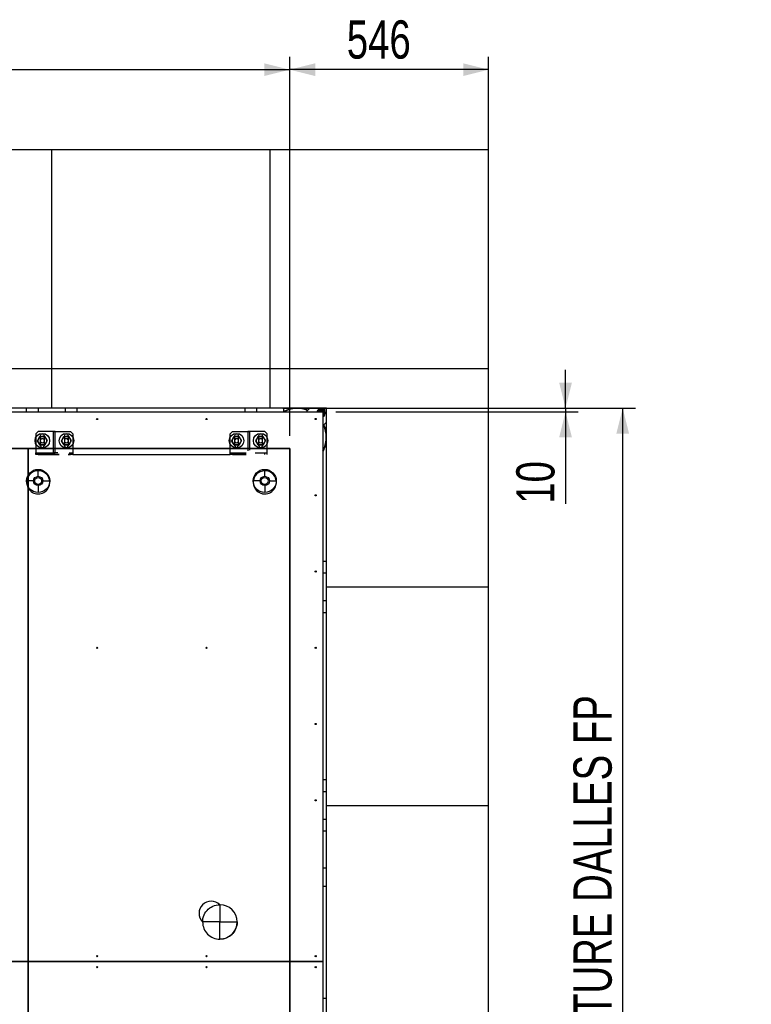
# Model space of a CAD drawing. Header units: millimetres. Extents: x 5 to 589, y 5 to 415.
# Tile 43 of 104: x 242 to 299, y 242 to 320. Entities that reach past the tile are written whole.
import ezdxf

# ---------------------------------------------------------------- set-up
doc = ezdxf.new("R2010")
doc.units = ezdxf.units.MM
doc.layers.add('COTES', color=1, linetype='Continuous')
doc.layers.add('TRAIT-FORT', color=4, linetype='Continuous', lineweight=25)
doc.styles.add('SLDTEXTSTYLE0', font='TXT', dxfattribs={"width": 0.75})
doc.dimstyles.new('SLDDIMSTYLE0', dxfattribs={"dimtxt": 3, "dimasz": 2, "dimexe": 0, "dimexo": 0.0625, "dimgap": 0.75, "dimtad": 1, "dimlfac": 35, "dimrnd": 1e-09, "dimzin": 12, "dimdsep": 46, "dimtxsty": 'SLDTEXTSTYLE0', "dimsah": 1, "dimcen": 0.09, "dimadec": 0, "dimazin": 3, "dimtfac": 1, "dimtofl": 0, "dimtmove": 0, "dimatfit": 3, "dimfxl": 1, "dimfrac": 2, "dimtolj": 1, "dimtzin": 12, "dimarcsym": 0})
doc.dimstyles.new('SLDDIMSTYLE1', dxfattribs={"dimtxt": 3, "dimasz": 2, "dimexe": 0, "dimexo": 0.0625, "dimgap": 0.75, "dimtad": 1, "dimdec": 0, "dimlfac": 35, "dimrnd": 1e-09, "dimzin": 12, "dimdsep": 46, "dimtxsty": 'SLDTEXTSTYLE0', "dimsah": 1, "dimcen": 0.09, "dimadec": 0, "dimazin": 3, "dimtfac": 1, "dimtdec": 0, "dimtofl": 0, "dimtmove": 0, "dimatfit": 3, "dimfxl": 1, "dimfrac": 2, "dimtolj": 1, "dimtzin": 12, "dimarcsym": 0})
doc.dimstyles.new('SLDDIMSTYLE2', dxfattribs={"dimtxt": 3, "dimasz": 2, "dimexe": 0, "dimexo": 0.0625, "dimgap": 0.75, "dimtad": 1, "dimlfac": 35, "dimrnd": 1e-09, "dimzin": 12, "dimdsep": 46, "dimtxsty": 'SLDTEXTSTYLE0', "dimsah": 1, "dimcen": 0.09, "dimadec": 0, "dimazin": 3, "dimtfac": 1, "dimtmove": 0, "dimatfit": 0, "dimfxl": 1, "dimfrac": 2, "dimtolj": 1, "dimtzin": 12, "dimarcsym": 0})

# ---------------------------------------------------------------- blocks, each defined once
blk = doc.blocks.new('_D_4')
at = {"layer": 'COTES', "color": 1, "transparency": 16777216}
for p, q in [((75.121, 284.485), (75.121, 316.792)), ((262.962, 287.065), (262.962, 316.792)), ((75.121, 315.792), (262.962, 315.792))]:
    blk.add_line(p, q, dxfattribs=at)
for points in [[(75.121, 315.792), (77.121, 315.292), (77.121, 316.292)], [(262.962, 315.792), (260.962, 316.292), (260.962, 315.292)]]:
    blk.add_solid(points, dxfattribs=at)
at = {"layer": 'COTES', "color": 1, "transparency": 16777216, "char_height": 3, "attachment_point": 1, "style": 'SLDTEXTSTYLE0'}
for s, insert in [('6574', (161.083, 319.659)), ('ITRI', (171.075, 319.659))]:
    blk.add_mtext(s, dxfattribs=dict(at, insert=insert))
blk = doc.blocks.new('_D_5')
at = {"layer": 'COTES', "color": 1, "transparency": 16777216}
for p, q in [((262.962, 287.065), (262.962, 316.792)), ((278.575, 293.352), (278.575, 316.792)), ((278.575, 315.792), (262.962, 315.792))]:
    blk.add_line(p, q, dxfattribs=at)
for points in [[(262.962, 315.792), (264.962, 315.292), (264.962, 316.292)], [(278.575, 315.792), (276.575, 316.292), (276.575, 315.292)]]:
    blk.add_solid(points, dxfattribs=at)
at = {"layer": 'COTES', "color": 1, "transparency": 16777216, "insert": (267.443, 319.659), "char_height": 3, "attachment_point": 1, "style": 'SLDTEXTSTYLE0'}
blk.add_mtext('546', dxfattribs=at)
blk = doc.blocks.new('_D_7')
at = {"layer": 'COTES', "color": 1, "transparency": 16777216}
for p, q in [((262.432, 289.237), (290.094, 289.237)), ((289.094, 204.951), (289.094, 289.237)), ((266.861, 204.951), (290.094, 204.951))]:
    blk.add_line(p, q, dxfattribs=at)
for points in [[(289.094, 289.237), (288.594, 287.237), (289.594, 287.237)], [(289.094, 204.951), (289.594, 206.951), (288.594, 206.951)]]:
    blk.add_solid(points, dxfattribs=at)
at = {"layer": 'COTES', "color": 1, "transparency": 16777216, "char_height": 3, "attachment_point": 1, "rotation": 90, "style": 'SLDTEXTSTYLE0'}
for s, insert in [('OUVERTURE DALLES FP', (285.227, 230.767)), ('2950', (285.227, 220.775))]:
    blk.add_mtext(s, dxfattribs=dict(at, insert=insert))
blk = doc.blocks.new('_D_8')
at = {"layer": 'COTES', "color": 1, "transparency": 16777216}
for p, q in [((284.607, 289.237), (284.607, 292.237)), ((262.432, 289.237), (285.607, 289.237)), ((266.575, 288.951), (285.607, 288.951)), ((284.607, 289.237), (284.607, 288.951)), ((284.607, 288.951), (284.607, 281.733))]:
    blk.add_line(p, q, dxfattribs=at)
for points in [[(284.607, 289.237), (285.107, 291.237), (284.107, 291.237)], [(284.607, 288.951), (284.107, 286.951), (285.107, 286.951)]]:
    blk.add_solid(points, dxfattribs=at)
at = {"layer": 'COTES', "color": 1, "transparency": 16777216, "insert": (280.74, 281.733), "char_height": 3, "attachment_point": 1, "rotation": 90, "style": 'SLDTEXTSTYLE0'}
blk.add_mtext('10', dxfattribs=at)

msp = doc.modelspace()

# ---------------------------------------------------------------- linework, layer by layer
at = {"color": 7, "linetype": 'Continuous'}
for p, q in [((243.2276, 287.40611), (243.04617, 287.22468)), ((244.43266, 287.40611), (243.2276, 287.40611)), ((244.43266, 287.38534), (244.43266, 287.40611)), ((244.43266, 287.40611), (244.56256, 287.40611)), ((244.56256, 287.40611), (244.43266, 287.40611)), ((244.43266, 287.32785), (244.43266, 287.38534)), ((244.56256, 287.38534), (244.56256, 287.40611)), ((244.56256, 287.40611), (245.7676, 287.40611)), ((244.56256, 287.32785), (244.56256, 287.38534)), ((245.7676, 287.40611), (245.94903, 287.22468)), ((258.28617, 287.22468), (258.4676, 287.40611)), ((258.4676, 287.40611), (259.67266, 287.40611)), ((259.67266, 287.40611), (259.80256, 287.40611)), ((259.80256, 287.40611), (259.67266, 287.40611)), ((259.67266, 287.40611), (259.67266, 287.38534)), ((259.67266, 287.38534), (259.67266, 287.32785)), ((261.0076, 287.40611), (259.80256, 287.40611)), ((259.80256, 287.40611), (259.80256, 287.38534)), ((259.80256, 287.38534), (259.80256, 287.32785)), ((261.18902, 287.22468), (261.0076, 287.40611)), ((243.04617, 287.22468), (243.04617, 285.85779)), ((243.39543, 287.04325), (243.39543, 286.31753)), ((243.71293, 286.31753), (243.71293, 287.04325)), ((244.43266, 286.08458), (244.43266, 287.32785)), ((244.56256, 286.08458), (244.56256, 287.32785)), ((245.28229, 287.04325), (245.28229, 286.31753)), ((245.59979, 286.31753), (245.59979, 287.04325)), ((245.94903, 287.22468), (245.94903, 285.85779)), ((258.28617, 285.85779), (258.28617, 287.22468)), ((258.63543, 287.04325), (258.63543, 286.31753)), ((258.95293, 286.31753), (258.95293, 287.04325)), ((259.67266, 287.32785), (259.67266, 286.08458)), ((259.80256, 287.32785), (259.80256, 286.08458)), ((260.52229, 287.04325), (260.52229, 286.31753)), ((260.83979, 286.31753), (260.83979, 287.04325)), ((261.18902, 285.85779), (261.18902, 287.22468)), ((75.12017, 286.06534), (242.44747, 286.06534)), ((242.44747, 286.06534), (75.12017, 286.06534)), ((242.44747, 286.06534), (242.44747, 207.66534)), ((242.44747, 207.66534), (242.44747, 286.06534)), ((242.44747, 286.06534), (262.96189, 286.06534)), ((242.44747, 207.66534), (242.44747, 286.06534)), ((242.44747, 286.06534), (242.44747, 207.66534)), ((262.96189, 286.06534), (242.44747, 286.06534)), ((243.04617, 285.85779), (243.04617, 285.76158)), ((244.43266, 286.08458), (244.56256, 286.08458)), ((244.43266, 285.72172), (244.43266, 286.08458)), ((244.56256, 285.72172), (244.56256, 286.08458)), ((245.94903, 285.85779), (245.94903, 285.76158)), ((258.28617, 285.76158), (258.28617, 285.85779)), ((259.67266, 286.08458), (259.67266, 285.89515)), ((259.67266, 286.08458), (259.80256, 286.08458)), ((259.80256, 286.08458), (259.80256, 285.94242)), ((261.18902, 285.76158), (261.18902, 285.85779)), ((262.96189, 286.06534), (262.96189, 207.66534)), ((262.96189, 207.66534), (262.96189, 286.06534)), ((243.04617, 285.76158), (243.04617, 285.72172)), ((243.04617, 285.72172), (243.2276, 285.72172)), ((243.04617, 285.59182), (243.04617, 285.72172)), ((243.2276, 285.59182), (243.04617, 285.59182)), ((243.2276, 285.72172), (244.43266, 285.72172)), ((243.2276, 285.72172), (243.2276, 285.59182)), ((243.2276, 285.59182), (243.56778, 285.59182)), ((243.40903, 285.59182), (243.2276, 285.59182)), ((243.44318, 285.59182), (243.40903, 285.59182)), ((243.77189, 285.59182), (243.44318, 285.59182)), ((243.56778, 285.59182), (243.77189, 285.59182)), ((243.77189, 285.59182), (243.97599, 285.59182)), ((244.10059, 285.59182), (243.77189, 285.59182)), ((243.97599, 285.59182), (244.70625, 285.59182)), ((244.13474, 285.59182), (244.10059, 285.59182)), ((244.51933, 285.59182), (244.13474, 285.59182)), ((244.43266, 285.72172), (244.56256, 285.72172)), ((244.56256, 285.72172), (244.43266, 285.72172)), ((244.65724, 285.59182), (244.51933, 285.59182)), ((244.77772, 285.72172), (244.56256, 285.72172)), ((244.70625, 285.59182), (244.65724, 285.59182)), ((244.70625, 285.59182), (244.72297, 285.59182)), ((244.72297, 285.59182), (244.70625, 285.59182)), ((244.72297, 285.59182), (244.76339, 285.59182)), ((244.76339, 285.59182), (244.72297, 285.59182)), ((244.76339, 285.59182), (244.86623, 285.59182)), ((244.86046, 285.59182), (244.76339, 285.59182)), ((244.86623, 285.59182), (244.86046, 285.59182)), ((245.58617, 285.59182), (245.57481, 285.59182)), ((245.57481, 285.59182), (245.67767, 285.59182)), ((245.67767, 285.59182), (245.58617, 285.59182)), ((245.66331, 285.72172), (245.7676, 285.72172)), ((245.71807, 285.59182), (245.67767, 285.59182)), ((245.67767, 285.59182), (245.71807, 285.59182)), ((245.73482, 285.59182), (245.71807, 285.59182)), ((245.71807, 285.59182), (245.73482, 285.59182)), ((245.75616, 285.59182), (245.73482, 285.59182)), ((245.73482, 285.59182), (245.7676, 285.59182)), ((245.7676, 285.59182), (245.75616, 285.59182)), ((245.7676, 285.72172), (245.94903, 285.72172)), ((245.7676, 285.59182), (245.7676, 285.72172)), ((245.94903, 285.59182), (245.7676, 285.59182)), ((245.94903, 285.76158), (245.94903, 285.72172)), ((245.94903, 285.72172), (245.94903, 285.59182)), ((245.94903, 285.59182), (246.37898, 285.59182)), ((246.37898, 285.59182), (246.51688, 285.59182)), ((246.51688, 285.59182), (246.72007, 285.59182)), ((246.72007, 285.59182), (246.82641, 285.59182)), ((246.82641, 285.59182), (246.8779, 285.59182)), ((246.8779, 285.59182), (247.01581, 285.59182)), ((247.01581, 285.59182), (247.08293, 285.59182)), ((247.08293, 285.59182), (251.73112, 285.59182)), ((251.73112, 285.59182), (251.86903, 285.59182)), ((251.86903, 285.59182), (256.51721, 285.59182)), ((256.51721, 285.59182), (256.77374, 285.59182)), ((256.77374, 285.59182), (256.88007, 285.59182)), ((256.88007, 285.59182), (257.08326, 285.59182)), ((257.08326, 285.59182), (257.22117, 285.59182)), ((257.22117, 285.59182), (258.28617, 285.59182)), ((258.28617, 285.72172), (258.28617, 285.76158)), ((258.28617, 285.59182), (258.28617, 285.72172)), ((258.28617, 285.72172), (258.4676, 285.72172)), ((258.4676, 285.59182), (258.28617, 285.59182)), ((258.4676, 285.72172), (259.53743, 285.72172)), ((258.4676, 285.72172), (258.4676, 285.59182)), ((258.4676, 285.59182), (258.80778, 285.59182)), ((258.63123, 285.59182), (258.4676, 285.59182)), ((258.64903, 285.59182), (258.63123, 285.59182)), ((258.76911, 285.59182), (258.64903, 285.59182)), ((259.37474, 285.59182), (258.76911, 285.59182)), ((258.80778, 285.59182), (259.21599, 285.59182)), ((259.21599, 285.59182), (259.53743, 285.59182)), ((259.53743, 285.59182), (259.37474, 285.59182)), ((260.24259, 285.72172), (261.0076, 285.72172)), ((261.0076, 285.72172), (261.18902, 285.72172)), ((261.0076, 285.59182), (261.0076, 285.72172)), ((261.18902, 285.72172), (261.18902, 285.76158)), ((261.18902, 285.59182), (261.18902, 285.72172)), ((243.22455, 283.88638), (243.22455, 284.43068)), ((261.00454, 283.88638), (261.00454, 284.43068)), ((242.86171, 283.52354), (242.3174, 283.52354)), ((243.22455, 283.52354), (243.22315, 283.52354)), ((243.22455, 283.52354), (243.22455, 283.52494)), ((243.22455, 283.52354), (243.22455, 283.52214)), ((243.22455, 283.52354), (243.22595, 283.52354)), ((243.58739, 283.52354), (244.13169, 283.52354)), ((260.6417, 283.52354), (260.0974, 283.52354)), ((261.00454, 283.52354), (261.00314, 283.52354)), ((261.00454, 283.52354), (261.00454, 283.52494)), ((261.00454, 283.52354), (261.00454, 283.52214)), ((261.00454, 283.52354), (261.00594, 283.52354)), ((261.36738, 283.52354), (261.91168, 283.52354)), ((243.22455, 283.1607), (243.22455, 282.6164)), ((261.00454, 283.1607), (261.00454, 282.6164)), ((256.24481, 249.47195), (256.30922, 249.59827)), ((256.30922, 249.59827), (256.38646, 249.71717)), ((256.38646, 249.71717), (256.4757, 249.82734)), ((256.4757, 249.82734), (256.576, 249.92758)), ((256.576, 249.92758), (256.68621, 250.01679)), ((256.68621, 250.01679), (256.80514, 250.09399)), ((256.80514, 250.09399), (256.93149, 250.15834)), ((256.93149, 250.15834), (257.06388, 250.20911)), ((257.06388, 250.20911), (257.20084, 250.24578)), ((257.20084, 250.24578), (257.3409, 250.26793)), ((257.3409, 250.26793), (257.48251, 250.27532)), ((257.48251, 250.27532), (257.48219, 248.9207)), ((257.48251, 250.27532), (257.48219, 248.9207)), ((256.12758, 248.92101), (256.13504, 249.0626)), ((257.48219, 248.9207), (256.12758, 248.92101)), ((257.48219, 248.9207), (256.12758, 248.92101)), ((256.13504, 249.0626), (256.15724, 249.20264)), ((256.15724, 249.20264), (256.19396, 249.33959)), ((256.19396, 249.33959), (256.24481, 249.47195)), ((257.48492, 247.56608), (257.48219, 248.9207)), ((257.48219, 248.9207), (258.83682, 248.92042)), ((257.48492, 247.56608), (257.48219, 248.9207)), ((257.48219, 248.9207), (258.83682, 248.92042)), ((258.8294, 248.77902), (258.80724, 248.63917)), ((258.83682, 248.92042), (258.8294, 248.77902)), ((258.48962, 248.01511), (258.38959, 247.9149)), ((258.57865, 248.12522), (258.48962, 248.01511)), ((258.65569, 248.244), (258.57865, 248.12522)), ((258.71992, 248.3702), (258.65569, 248.244)), ((258.77063, 248.5024), (258.71992, 248.3702)), ((258.80724, 248.63917), (258.77063, 248.5024)), ((257.62632, 247.57378), (257.48492, 247.56608)), ((257.76611, 247.59616), (257.62632, 247.57378)), ((257.90281, 247.63304), (257.76611, 247.59616)), ((258.03494, 247.68398), (257.90281, 247.63304)), ((258.161, 247.74843), (258.03494, 247.68398)), ((258.27964, 247.82569), (258.161, 247.74843)), ((258.38959, 247.9149), (258.27964, 247.82569))]:
    msp.add_line(p, q, dxfattribs=at)
for centre, radius, start, end in [((243.55409, 286.67839), 0.15874, 89.9965749, 270.0034168), ((243.55418, 287.04324), 0.15875, 0.0027277, 179.9972723), ((243.55419, 286.68038), 0.15876, 90.0025621, 270.000336), ((243.55409, 286.67839), 0.15874, 270.0026667, 89.9973251), ((243.55418, 286.68038), 0.15876, 270.0025053, 90.0003929), ((245.44088, 286.67837), 0.15875, 90.0026667, 269.9973251), ((245.44104, 287.04324), 0.15875, 0.0025621, 179.9974379), ((245.44105, 286.68038), 0.15876, 90.0025621, 270.000336), ((245.44088, 286.67837), 0.15875, 269.9965749, 90.0034168), ((245.44105, 286.68038), 0.15876, 270.0025621, 90.000336), ((258.79358, 286.67839), 0.15874, 89.9965749, 270.0034168), ((258.79418, 287.04324), 0.15875, 0.0027277, 179.9972723), ((258.79419, 286.68038), 0.15876, 90.0025621, 270.000336), ((258.79359, 286.67839), 0.15874, 270.0026666, 89.997325), ((258.79418, 286.68038), 0.15876, 270.0025053, 90.0003929), ((260.68038, 286.67837), 0.15875, 90.0026666, 269.9973251), ((260.68104, 287.04324), 0.15875, 0.0025621, 179.9974379), ((260.68105, 286.68038), 0.15876, 90.0025621, 270.000336), ((260.68038, 286.67837), 0.15875, 269.9965749, 90.0034168), ((260.68104, 286.68038), 0.15876, 270.0025621, 90.000336), ((243.55418, 286.31753), 0.15875, 179.9994415, 0.0005585), ((245.44104, 286.31753), 0.15875, 179.9992759, 0.0007241), ((258.79418, 286.31753), 0.15875, 179.9994415, 0.0005585), ((260.68104, 286.31753), 0.15875, 179.9992759, 0.0007241), ((243.22752, 283.41277), 0.90711, 89.9999181, 270.0000819), ((243.22752, 283.41277), 0.90711, 269.9999181, 90.0000819), ((261.00695, 283.41275), 0.90713, 90.000427, 269.9995813), ((261.00694, 283.41275), 0.90713, 269.9999222, 90.000086), ((256.80505, 249.59816), 0.95786, 44.9872335, 224.9872335), ((257.48221, 248.92071), 1.35461, 359.9875116, 89.98751), ((257.48369, 248.92219), 1.35611, 180.0501423, 270.0518762), ((257.48219, 248.92072), 1.35463, 270.1154886, 359.9873215)]:
    msp.add_arc(centre, radius, start, end, dxfattribs=at)
at = {"layer": 'TRAIT-FORT', "color": 4, "linetype": 'Continuous', "lineweight": 25}
for p, q in [((244.28934, 309.49498), (227.14648, 309.49498)), ((244.28934, 292.35212), (244.28934, 309.49498)), ((261.4322, 309.49498), (244.28934, 309.49498)), ((261.4322, 292.35212), (261.4322, 309.49498)), ((278.57505, 309.49498), (261.4322, 309.49498)), ((278.57505, 292.35212), (278.57505, 309.49498)), ((227.14648, 292.35212), (244.28934, 292.35212)), ((244.28934, 292.35212), (261.4322, 292.35212)), ((244.28934, 289.23676), (244.28934, 292.35212)), ((261.4322, 292.35212), (278.57505, 292.35212)), ((261.4322, 289.23676), (261.4322, 292.35212)), ((278.57505, 275.20927), (278.57505, 292.35212)), ((219.4322, 288.95104), (265.57505, 288.95104)), ((244.28934, 289.23676), (227.14648, 289.23676)), ((242.28934, 289.23676), (242.28934, 288.95104)), ((243.21791, 289.23676), (243.21791, 288.95104)), ((261.4322, 289.23676), (244.28934, 289.23676)), ((245.36077, 288.95104), (245.36077, 289.23676)), ((246.28934, 288.95104), (246.28934, 289.23676)), ((259.4322, 289.23676), (259.4322, 288.95104)), ((260.36077, 289.23676), (260.36077, 288.95104)), ((265.86077, 289.23676), (261.4322, 289.23676)), ((262.50362, 288.95104), (262.50362, 289.23676)), ((263.4322, 289.23029), (263.4322, 289.23676)), ((264.53518, 289.23676), (264.3126, 288.99817)), ((265.13772, 288.95104), (265.13674, 288.95937)), ((265.57505, 288.95104), (265.57505, 245.80819)), ((265.86077, 275.20927), (265.86077, 289.23676)), ((265.57505, 288.88575), (265.57964, 288.86162)), ((265.57505, 287.83836), (265.86077, 288.14462)), ((265.57505, 285.90477), (265.62611, 286.00878)), ((265.86077, 277.20927), (265.57505, 277.20927)), ((265.86077, 276.28069), (265.57505, 276.28069)), ((265.86077, 275.20927), (278.57505, 275.20927)), ((265.86077, 258.06641), (265.86077, 275.20927)), ((278.57505, 258.06641), (278.57505, 275.20927)), ((265.57505, 274.13784), (265.86077, 274.13784)), ((265.57505, 273.20927), (265.86077, 273.20927)), ((265.86077, 260.06641), (265.57505, 260.06641)), ((265.86077, 259.13784), (265.57505, 259.13784)), ((265.86077, 258.06641), (278.57505, 258.06641)), ((265.86077, 240.92355), (265.86077, 258.06641)), ((278.57505, 240.92355), (278.57505, 258.06641)), ((265.57505, 256.99498), (265.86077, 256.99498)), ((265.57505, 256.06641), (265.86077, 256.06641)), ((265.86077, 253.14353), (265.57505, 253.14387)), ((265.86077, 251.71496), (265.57505, 251.7153)), ((265.57505, 245.80819), (219.4322, 245.80819)), ((219.4322, 245.8079), (265.57505, 245.8079)), ((265.57505, 245.80819), (265.57505, 245.8079)), ((265.57505, 245.8079), (265.57505, 205.23676)), ((265.86077, 242.92355), (265.57505, 242.92355))]:
    msp.add_line(p, q, dxfattribs=at)
at = {"layer": 'TRAIT-FORT', "color": 4, "linetype": 'Continuous', "lineweight": 25, "flags": 128}
for points in [[(264.3126, 288.99817), (264.27859, 288.95367), (264.27699, 288.95104)], [(265.57964, 288.86162), (265.57924, 288.81865), (265.57505, 288.79772)], [(265.65207, 285.99685), (265.5837, 285.86026), (265.57505, 285.84448)]]:
    msp.add_lwpolyline(points, dxfattribs=at)
at = {"layer": 'TRAIT-FORT', "color": 4, "linetype": 'Continuous', "lineweight": 25}
for centre, radius in [((247.86077, 288.37962), 0.04571), ((256.4322, 288.37962), 0.04571), ((265.00362, 288.37962), 0.04571), ((243.55419, 286.68038), 0.57143), ((243.55419, 286.68038), 0.32571), ((245.44105, 286.68038), 0.57143), ((245.44105, 286.68038), 0.32571), ((258.79419, 286.68038), 0.57143), ((258.79419, 286.68038), 0.32571), ((260.68105, 286.68038), 0.57143), ((260.68105, 286.68038), 0.32571), ((243.22455, 283.52354), 0.90714), ((261.00454, 283.52354), 0.90714), ((265.00362, 282.39701), 0.04571), ((265.00362, 276.41441), 0.04571), ((247.86077, 270.4318), 0.04571), ((256.4322, 270.4318), 0.04571), ((265.00362, 270.4318), 0.04571), ((265.00362, 264.4492), 0.04571), ((265.00362, 258.46659), 0.04571), ((247.86077, 246.23676), 0.04571), ((256.4322, 246.23676), 0.04571), ((265.00362, 246.23676), 0.04571), ((247.86077, 245.37962), 0.04571), ((256.4322, 245.37962), 0.04571), ((265.00362, 245.37962), 0.04571)]:
    msp.add_circle(centre, radius, dxfattribs=at)
for centre, radius, start, end in [((263.57505, 286.95104), 2.28571, 69.0123932, 118.014153), ((263.57505, 286.95104), 2.25714, 69.3060823, 117.6157798), ((265.40937, 288.84173), 0.34286, 298.8972798, 161.4084379), ((265.40937, 288.84173), 0.25714, 126.6601692, 154.8434517), ((265.40937, 288.84173), 0.25714, 66.6601692, 126.6601692), ((265.40937, 288.84173), 0.17143, 39.6160241, 140.3839759), ((265.40937, 288.84173), 0.12857, 58.2318993, 121.7681007), ((265.40937, 288.84173), 0.11429, 73.0302897, 106.9697103), ((265.52405, 289.04022), 0.2, 100.6766146, 136.9880804), ((265.40937, 288.84173), 0.25714, 6.6601692, 66.6601692), ((265.52405, 289.04022), 0.2, 316.9880804, 79.3233854), ((265.40937, 288.84173), 0.25714, 310.1147923, 6.6601692), ((263.57505, 286.95104), 2.25714, 335.3258104, 24.6700784), ((263.57505, 286.95104), 2.28571, 335.3258104, 24.9637676)]:
    msp.add_arc(centre, radius, start, end, dxfattribs=at)
for centre, major_axis in [((243.22455, 283.52354), (0, 0.90714)), ((243.22455, 283.52354), (0, 0.90714)), ((261.00454, 283.52354), (0, 0.90714)), ((261.00454, 283.52354), (0, 0.90714)), ((243.22455, 283.52354), (0, 0.36284)), ((243.22455, 283.52354), (0, 0.27214)), ((243.22455, 283.52354), (0, 0.27214)), ((243.22455, 283.52354), (0, 0.0014)), ((261.00454, 283.52354), (0, 0.36284)), ((261.00454, 283.52354), (0, 0.27214)), ((261.00454, 283.52354), (0, 0.27214)), ((261.00454, 283.52354), (0, 0.0014))]:
    msp.add_ellipse(centre, major_axis=major_axis, ratio=1, dxfattribs=at)
for points, knots in [([(265.13674, 288.95937), (265.15583, 288.97357), (265.19451, 289.00237), (265.23521, 289.03266), (265.25584, 289.04801)], [0, 0, 0, 0, 0.49324437, 1, 1, 1, 1]), ([(265.25584, 289.04801), (265.27265, 289.06052), (265.3067, 289.08587), (265.34623, 289.11529), (265.36872, 289.13203), (265.37493, 289.13665)], [0, 0, 0, 0, 0.413688, 0.83802774, 1, 1, 1, 1]), ([(265.37493, 289.13665), (265.39677, 289.12723), (265.44105, 289.10812), (265.48764, 289.08802), (265.51125, 289.07784)], [0, 0, 0, 0, 0.49324437, 1, 1, 1, 1]), ([(265.51125, 289.07784), (265.53048, 289.06953), (265.56946, 289.05272), (265.6147, 289.0332), (265.64045, 289.02209), (265.64756, 289.01902)], [0, 0, 0, 0, 0.413688, 0.83802774, 1, 1, 1, 1]), ([(265.64756, 289.01902), (265.65032, 288.99539), (265.65591, 288.94749), (265.6618, 288.8971), (265.66478, 288.87156)], [0, 0, 0, 0, 0.49324437, 1, 1, 1, 1]), ([(265.682, 288.7241), (265.66293, 288.70991), (265.62816, 288.68403), (265.59158, 288.6568), (265.57505, 288.6445)], [0, 0, 0, 0, 0.54826434, 1, 1, 1, 1]), ([(265.66478, 288.87156), (265.66721, 288.85075), (265.67213, 288.80859), (265.67785, 288.75964), (265.6811, 288.73179), (265.682, 288.7241)], [0, 0, 0, 0, 0.413688, 0.83802774, 1, 1, 1, 1]), ([(243.34576, 287.01697), (243.33768, 287.00193), (243.3215, 286.9718), (243.29662, 286.92545), (243.27122, 286.87815), (243.24677, 286.83261), (243.22359, 286.78944), (243.20176, 286.74879), (243.18, 286.70825), (243.16566, 286.68155), (243.15848, 286.66817)], [0, 0, 0, 0, 0.13202976, 0.26457402, 0.39927843, 0.53500867, 0.64989194, 0.76540603, 0.88250798, 1, 1, 1, 1]), ([(243.36691, 286.33158), (243.36039, 286.34212), (243.34733, 286.36321), (243.32741, 286.39538), (243.30722, 286.42798), (243.28479, 286.46419), (243.26014, 286.504), (243.23326, 286.54741), (243.2063, 286.59095), (243.1813, 286.63133), (243.16548, 286.65687), (243.15848, 286.66817)], [0, 0, 0, 0, 0.09597591, 0.19213026, 0.28898369, 0.38615496, 0.51175797, 0.63826211, 0.76733117, 0.89712084, 1, 1, 1, 1]), ([(243.34576, 287.01697), (243.3801, 287.01803), (243.44954, 287.02017), (243.55241, 287.02335), (243.65076, 287.02639), (243.71105, 287.02825), (243.74147, 287.02918)], [0, 0, 0, 0, 0.264607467, 0.534953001, 0.765345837, 1, 1, 1, 1]), ([(243.9499, 286.6926), (243.94337, 286.70313), (243.93031, 286.72422), (243.9104, 286.75639), (243.89021, 286.78899), (243.86778, 286.82521), (243.84313, 286.86501), (243.81625, 286.90842), (243.78929, 286.95196), (243.76428, 286.99234), (243.74846, 287.01789), (243.74147, 287.02918)], [0, 0, 0, 0, 0.09597591, 0.19213026, 0.28898369, 0.38615496, 0.51175797, 0.63826211, 0.76733117, 0.89712084, 1, 1, 1, 1]), ([(243.76262, 286.3438), (243.77069, 286.35883), (243.78687, 286.38897), (243.81176, 286.43532), (243.83716, 286.48262), (243.86161, 286.52816), (243.88478, 286.57133), (243.90661, 286.61198), (243.92838, 286.65252), (243.94272, 286.67922), (243.9499, 286.6926)], [0, 0, 0, 0, 0.13202976, 0.26457402, 0.39927843, 0.53500867, 0.64989194, 0.76540603, 0.88250798, 1, 1, 1, 1]), ([(245.23262, 287.01697), (245.22455, 287.00193), (245.20837, 286.9718), (245.18348, 286.92545), (245.15808, 286.87815), (245.13363, 286.83261), (245.11046, 286.78944), (245.08863, 286.74879), (245.06686, 286.70825), (245.05252, 286.68155), (245.04534, 286.66817)], [0, 0, 0, 0, 0.13202976, 0.26457402, 0.39927843, 0.53500867, 0.64989194, 0.76540603, 0.88250798, 1, 1, 1, 1]), ([(245.25377, 286.33158), (245.24725, 286.34212), (245.23419, 286.36321), (245.21427, 286.39538), (245.19408, 286.42798), (245.17166, 286.46419), (245.14701, 286.504), (245.12012, 286.54741), (245.09316, 286.59095), (245.06816, 286.63133), (245.05234, 286.65687), (245.04534, 286.66817)], [0, 0, 0, 0, 0.09597591, 0.19213026, 0.28898369, 0.38615496, 0.51175797, 0.63826211, 0.76733117, 0.89712084, 1, 1, 1, 1]), ([(245.23262, 287.01697), (245.26697, 287.01803), (245.3364, 287.02017), (245.43928, 287.02335), (245.53762, 287.02639), (245.59791, 287.02825), (245.62833, 287.02918)], [0, 0, 0, 0, 0.264607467, 0.534953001, 0.765345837, 1, 1, 1, 1]), ([(245.83676, 286.6926), (245.83024, 286.70313), (245.81718, 286.72422), (245.79726, 286.75639), (245.77707, 286.78899), (245.75464, 286.82521), (245.72999, 286.86501), (245.70311, 286.90842), (245.67615, 286.95196), (245.65115, 286.99234), (245.63532, 287.01789), (245.62833, 287.02918)], [0, 0, 0, 0, 0.09597591, 0.19213026, 0.28898369, 0.38615496, 0.51175797, 0.63826211, 0.76733117, 0.89712084, 1, 1, 1, 1]), ([(245.64948, 286.3438), (245.65756, 286.35883), (245.67374, 286.38897), (245.69862, 286.43532), (245.72402, 286.48262), (245.74847, 286.52816), (245.77165, 286.57133), (245.79348, 286.61198), (245.81524, 286.65252), (245.82958, 286.67922), (245.83676, 286.6926)], [0, 0, 0, 0, 0.13202976, 0.26457402, 0.39927843, 0.53500867, 0.64989194, 0.76540603, 0.88250798, 1, 1, 1, 1]), ([(258.58575, 287.01697), (258.57768, 287.00193), (258.5615, 286.9718), (258.53662, 286.92545), (258.51122, 286.87815), (258.48677, 286.83261), (258.46359, 286.78944), (258.44176, 286.74879), (258.42, 286.70825), (258.40566, 286.68155), (258.39848, 286.66817)], [0, 0, 0, 0, 0.13202976, 0.26457402, 0.39927843, 0.53500867, 0.64989194, 0.76540603, 0.88250798, 1, 1, 1, 1]), ([(258.60691, 286.33158), (258.60038, 286.34212), (258.58732, 286.36321), (258.5674, 286.39538), (258.54721, 286.42798), (258.52479, 286.46419), (258.50014, 286.504), (258.47326, 286.54741), (258.4463, 286.59095), (258.42129, 286.63133), (258.40547, 286.65687), (258.39848, 286.66817)], [0, 0, 0, 0, 0.09597591, 0.19213026, 0.28898369, 0.38615496, 0.51175797, 0.63826211, 0.76733117, 0.89712084, 1, 1, 1, 1]), ([(258.58575, 287.01697), (258.6201, 287.01803), (258.68953, 287.02017), (258.79241, 287.02335), (258.89075, 287.02639), (258.95104, 287.02825), (258.98146, 287.02918)], [0, 0, 0, 0, 0.264607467, 0.534953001, 0.765345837, 1, 1, 1, 1]), ([(259.18989, 286.6926), (259.18337, 286.70313), (259.17031, 286.72422), (259.15039, 286.75639), (259.1302, 286.78899), (259.10778, 286.82521), (259.08313, 286.86501), (259.05624, 286.90842), (259.02929, 286.95196), (259.00428, 286.99234), (258.98846, 287.01789), (258.98146, 287.02918)], [0, 0, 0, 0, 0.09597591, 0.19213026, 0.28898369, 0.38615496, 0.51175797, 0.63826211, 0.76733117, 0.89712084, 1, 1, 1, 1]), ([(259.00262, 286.3438), (259.01069, 286.35883), (259.02687, 286.38897), (259.05175, 286.43532), (259.07715, 286.48262), (259.1016, 286.52816), (259.12478, 286.57133), (259.14661, 286.61198), (259.16837, 286.65252), (259.18271, 286.67922), (259.18989, 286.6926)], [0, 0, 0, 0, 0.13202976, 0.26457402, 0.39927843, 0.53500867, 0.64989194, 0.76540603, 0.88250798, 1, 1, 1, 1]), ([(260.47262, 287.01697), (260.46454, 287.00193), (260.44836, 286.9718), (260.42348, 286.92545), (260.39808, 286.87815), (260.37363, 286.83261), (260.35045, 286.78944), (260.32862, 286.74879), (260.30686, 286.70825), (260.29252, 286.68155), (260.28534, 286.66817)], [0, 0, 0, 0, 0.13202976, 0.26457402, 0.39927843, 0.53500867, 0.64989194, 0.76540603, 0.88250798, 1, 1, 1, 1]), ([(260.49377, 286.33158), (260.48725, 286.34212), (260.47418, 286.36321), (260.45427, 286.39538), (260.43408, 286.42798), (260.41165, 286.46419), (260.387, 286.504), (260.36012, 286.54741), (260.33316, 286.59095), (260.30815, 286.63133), (260.29233, 286.65687), (260.28534, 286.66817)], [0, 0, 0, 0, 0.09597591, 0.19213026, 0.28898369, 0.38615496, 0.51175797, 0.63826211, 0.76733117, 0.89712084, 1, 1, 1, 1]), ([(260.47262, 287.01697), (260.50696, 287.01803), (260.5764, 287.02017), (260.67927, 287.02335), (260.77761, 287.02639), (260.8379, 287.02825), (260.86832, 287.02918)], [0, 0, 0, 0, 0.264607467, 0.534953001, 0.765345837, 1, 1, 1, 1]), ([(261.07676, 286.6926), (261.07023, 286.70313), (261.05717, 286.72422), (261.03725, 286.75639), (261.01706, 286.78899), (260.99464, 286.82521), (260.96999, 286.86501), (260.94311, 286.90842), (260.91615, 286.95196), (260.89114, 286.99234), (260.87532, 287.01789), (260.86832, 287.02918)], [0, 0, 0, 0, 0.09597591, 0.19213026, 0.28898369, 0.38615496, 0.51175797, 0.63826211, 0.76733117, 0.89712084, 1, 1, 1, 1]), ([(260.88948, 286.3438), (260.89755, 286.35883), (260.91373, 286.38897), (260.93862, 286.43532), (260.96402, 286.48262), (260.98846, 286.52816), (261.01164, 286.57133), (261.03347, 286.61198), (261.05524, 286.65252), (261.06957, 286.67922), (261.07676, 286.6926)], [0, 0, 0, 0, 0.13202976, 0.26457402, 0.39927843, 0.53500867, 0.64989194, 0.76540603, 0.88250798, 1, 1, 1, 1]), ([(243.76262, 286.3438), (243.72828, 286.34274), (243.65884, 286.34059), (243.55596, 286.33742), (243.45762, 286.33438), (243.39733, 286.33252), (243.36691, 286.33158)], [0, 0, 0, 0, 0.26460747, 0.534953, 0.76534584, 1, 1, 1, 1]), ([(245.64948, 286.3438), (245.61514, 286.34274), (245.5457, 286.34059), (245.44283, 286.33742), (245.34448, 286.33438), (245.28419, 286.33252), (245.25377, 286.33158)], [0, 0, 0, 0, 0.26460747, 0.534953, 0.76534584, 1, 1, 1, 1]), ([(259.00262, 286.3438), (258.96827, 286.34274), (258.89884, 286.34059), (258.79596, 286.33742), (258.69762, 286.33438), (258.63733, 286.33252), (258.60691, 286.33158)], [0, 0, 0, 0, 0.26460747, 0.534953, 0.76534584, 1, 1, 1, 1]), ([(260.88948, 286.3438), (260.85513, 286.34274), (260.7857, 286.34059), (260.68282, 286.33742), (260.58448, 286.33438), (260.52419, 286.33252), (260.49377, 286.33158)], [0, 0, 0, 0, 0.26460747, 0.534953, 0.76534584, 1, 1, 1, 1])]:
    msp.add_open_spline(points, degree=3, knots=knots, dxfattribs=at)

# ---------------------------------------------------------------- dimensions: what is measured, and where the dimension line sits
at = {"layer": 'COTES', "color": 1}
dim = msp.add_linear_dim(base=(262.96189, 315.79192), p1=(75.12127, 283.48499), p2=(262.96189, 286.06534), text='<> ITRI', dimstyle='SLDDIMSTYLE1', dxfattribs=at)
dim.commit()
dim.dimension.update_dxf_attribs({"geometry": '_D_4', "text_midpoint": (169.04158, 315.79192), "dimtype": 160})
dim = msp.add_linear_dim(base=(262.96189, 315.79192), p1=(278.57505, 292.35212), p2=(262.96189, 286.06534), dimstyle='SLDDIMSTYLE1', dxfattribs=at)
dim.commit()
dim.dimension.update_dxf_attribs({"geometry": '_D_5', "text_midpoint": (270.76847, 315.79192), "dimtype": 160})
dim = msp.add_linear_dim(base=(284.60745, 288.95104), p1=(261.4322, 289.23676), p2=(265.57505, 288.95104), angle=90, dimstyle='SLDDIMSTYLE2', dxfattribs=at)
dim.commit()
dim.dimension.update_dxf_attribs({"geometry": '_D_8', "text_midpoint": (284.60745, 283.94946), "dimtype": 160})
dim = msp.add_linear_dim(base=(289.09397, 289.23676), p1=(265.86077, 204.95104), p2=(261.4322, 289.23676), angle=90, text='<> OUVERTURE DALLES FP', dimstyle='SLDDIMSTYLE0', dxfattribs=at)
dim.commit()
dim.dimension.update_dxf_attribs({"geometry": '_D_7', "text_midpoint": (289.09397, 247.0939), "dimtype": 160})

doc.saveas('drawing.dxf')
